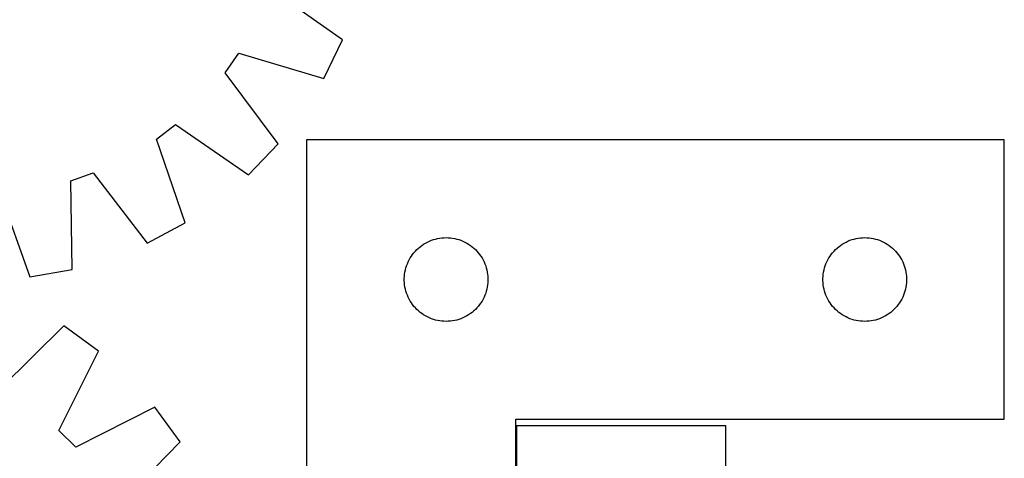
# Model space of a CAD drawing. Header units: millimetres. Extents: x 7 to 1493, y 7 to 2993.
# Tile 9 of 11: x 1129 to 1482, y 2399 to 2556. Entities that reach past the tile are written whole.
import ezdxf

# ---------------------------------------------------------------- set-up
doc = ezdxf.new("R2010")
doc.units = ezdxf.units.MM
doc.layers.add('COMMON', color=5, linetype='CONTINUOUS', true_color=0x0000ff)
doc.layers.add('CUT', color=7, linetype='CONTINUOUS', true_color=0x000000)

msp = doc.modelspace()

# ---------------------------------------------------------------- linework, layer by layer
at = {"layer": 'COMMON'}
msp.add_line((1306.697803, 2410.969182), (1306.697803, 2213.388971), dxfattribs=at)
at = {"layer": 'CUT'}
for p, q in [((1244.464312, 2549.27947), (1218.48939, 2567.562746)), ((1237.761804, 2535.430032), (1244.464312, 2549.27947)), ((1202.410336, 2537.417583), (1207.30689, 2544.456271)), ((1207.30689, 2544.456271), (1237.761804, 2535.430032)), ((1221.464111, 2512.002462), (1202.410336, 2537.417583)), ((1177.802878, 2513.716531), (1184.634853, 2518.897602)), ((1184.634853, 2518.897602), (1210.809935, 2500.902053)), ((1188.070391, 2483.657374), (1177.802878, 2513.716531)), ((1210.809935, 2500.902053), (1221.464111, 2512.002462)), ((1231.597803, 2513.388971), (1231.597803, 2213.388971)), ((1481.597803, 2513.388971), (1231.597803, 2513.388971)), ((1481.597803, 2413.388971), (1481.597803, 2513.388971)), ((1147.075768, 2498.779613), (1155.1744, 2501.595908)), ((1155.1744, 2501.595908), (1174.507453, 2476.392579)), ((1147.551962, 2467.01882), (1147.075768, 2498.779613)), ((1121.809328, 2494.2448), (1132.407896, 2464.300767)), ((1174.507453, 2476.392579), (1188.070391, 2483.657374)), ((1274.209582, 2476.44325), (1274.891396, 2476.806277)), ((1274.891396, 2476.806277), (1275.590994, 2477.133725)), ((1275.590994, 2477.133725), (1276.306522, 2477.424723)), ((1276.306522, 2477.424723), (1277.03608, 2477.678502)), ((1277.03608, 2477.678502), (1277.777736, 2477.894387)), ((1277.777736, 2477.894387), (1278.529522, 2478.071806)), ((1278.529522, 2478.071806), (1279.289444, 2478.210289)), ((1279.289444, 2478.210289), (1280.055488, 2478.309469)), ((1280.055488, 2478.309469), (1280.825621, 2478.369082)), ((1280.825621, 2478.369082), (1281.597803, 2478.388971)), ((1281.597803, 2478.388971), (1282.369984, 2478.369082)), ((1282.369984, 2478.369082), (1283.140118, 2478.309469)), ((1283.140118, 2478.309469), (1283.906161, 2478.210289)), ((1283.906161, 2478.210289), (1284.666084, 2478.071806)), ((1284.666084, 2478.071806), (1285.41787, 2477.894387)), ((1285.41787, 2477.894387), (1286.159525, 2477.678502)), ((1286.159525, 2477.678502), (1286.889084, 2477.424723)), ((1286.889084, 2477.424723), (1287.604611, 2477.133725)), ((1287.604611, 2477.133725), (1288.30421, 2476.806277)), ((1288.30421, 2476.806277), (1288.986024, 2476.44325)), ((1424.209582, 2476.44325), (1424.891396, 2476.806277)), ((1424.891396, 2476.806277), (1425.590994, 2477.133725)), ((1425.590994, 2477.133725), (1426.306522, 2477.424723)), ((1426.306522, 2477.424723), (1427.03608, 2477.678502)), ((1427.03608, 2477.678502), (1427.777736, 2477.894387)), ((1427.777736, 2477.894387), (1428.529522, 2478.071806)), ((1428.529522, 2478.071806), (1429.289444, 2478.210289)), ((1429.289444, 2478.210289), (1430.055488, 2478.309469)), ((1430.055488, 2478.309469), (1430.825621, 2478.369082)), ((1430.825621, 2478.369082), (1431.597803, 2478.388971)), ((1431.597803, 2478.388971), (1432.369984, 2478.369082)), ((1432.369984, 2478.369082), (1433.140118, 2478.309469)), ((1433.140118, 2478.309469), (1433.906161, 2478.210289)), ((1433.906161, 2478.210289), (1434.666084, 2478.071806)), ((1434.666084, 2478.071806), (1435.41787, 2477.894387)), ((1435.41787, 2477.894387), (1436.159525, 2477.678502)), ((1436.159525, 2477.678502), (1436.889084, 2477.424723)), ((1436.889084, 2477.424723), (1437.604611, 2477.133725)), ((1437.604611, 2477.133725), (1438.30421, 2476.806277)), ((1438.30421, 2476.806277), (1438.986024, 2476.44325)), ((1270.079596, 2472.997869), (1270.589522, 2473.578071)), ((1270.589522, 2473.578071), (1271.12864, 2474.131254)), ((1271.12864, 2474.131254), (1271.695521, 2474.65595)), ((1271.695521, 2474.65595), (1272.288661, 2475.150768)), ((1272.288661, 2475.150768), (1272.906486, 2475.614396)), ((1272.906486, 2475.614396), (1273.54736, 2476.045604)), ((1273.54736, 2476.045604), (1274.209582, 2476.44325)), ((1288.986024, 2476.44325), (1289.648246, 2476.045604)), ((1289.648246, 2476.045604), (1290.289119, 2475.614396)), ((1290.289119, 2475.614396), (1290.906945, 2475.150768)), ((1290.906945, 2475.150768), (1291.500085, 2474.65595)), ((1291.500085, 2474.65595), (1292.066965, 2474.131254)), ((1292.066965, 2474.131254), (1292.606083, 2473.578071)), ((1292.606083, 2473.578071), (1293.116009, 2472.997869)), ((1420.079596, 2472.997869), (1420.589522, 2473.578071)), ((1420.589522, 2473.578071), (1421.12864, 2474.131254)), ((1421.12864, 2474.131254), (1421.695521, 2474.65595)), ((1421.695521, 2474.65595), (1422.288661, 2475.150768)), ((1422.288661, 2475.150768), (1422.906486, 2475.614396)), ((1422.906486, 2475.614396), (1423.54736, 2476.045604)), ((1423.54736, 2476.045604), (1424.209582, 2476.44325)), ((1438.986024, 2476.44325), (1439.648246, 2476.045604)), ((1439.648246, 2476.045604), (1440.289119, 2475.614396)), ((1440.289119, 2475.614396), (1440.906945, 2475.150768)), ((1440.906945, 2475.150768), (1441.500085, 2474.65595)), ((1441.500085, 2474.65595), (1442.066965, 2474.131254)), ((1442.066965, 2474.131254), (1442.606083, 2473.578071)), ((1442.606083, 2473.578071), (1443.116009, 2472.997869)), ((1267.702943, 2469.039889), (1268.012269, 2469.747687)), ((1268.012269, 2469.747687), (1268.357621, 2470.438622)), ((1268.357621, 2470.438622), (1268.738083, 2471.110863)), ((1268.738083, 2471.110863), (1269.152648, 2471.762627)), ((1269.152648, 2471.762627), (1269.600214, 2472.392185)), ((1269.600214, 2472.392185), (1270.079596, 2472.997869)), ((1293.116009, 2472.997869), (1293.595391, 2472.392185)), ((1293.595391, 2472.392185), (1294.042958, 2471.762627)), ((1294.042958, 2471.762627), (1294.457522, 2471.110863)), ((1294.457522, 2471.110863), (1294.837985, 2470.438622)), ((1294.837985, 2470.438622), (1295.183337, 2469.747687)), ((1295.183337, 2469.747687), (1295.492662, 2469.039889)), ((1417.702943, 2469.039889), (1418.012269, 2469.747687)), ((1418.012269, 2469.747687), (1418.357621, 2470.438622)), ((1418.357621, 2470.438622), (1418.738083, 2471.110863)), ((1418.738083, 2471.110863), (1419.152648, 2471.762627)), ((1419.152648, 2471.762627), (1419.600214, 2472.392185)), ((1419.600214, 2472.392185), (1420.079596, 2472.997869)), ((1443.116009, 2472.997869), (1443.595391, 2472.392185)), ((1443.595391, 2472.392185), (1444.042958, 2471.762627)), ((1444.042958, 2471.762627), (1444.457522, 2471.110863)), ((1444.457522, 2471.110863), (1444.837985, 2470.438622)), ((1444.837985, 2470.438622), (1445.183337, 2469.747687)), ((1445.183337, 2469.747687), (1445.492662, 2469.039889)), ((1132.407896, 2464.300767), (1147.551962, 2467.01882)), ((1266.721963, 2465.314946), (1266.840834, 2466.078182)), ((1266.840834, 2466.078182), (1266.998837, 2466.834287)), ((1266.998837, 2466.834287), (1267.195555, 2467.581256)), ((1267.195555, 2467.581256), (1267.430464, 2468.317107)), ((1267.430464, 2468.317107), (1267.702943, 2469.039889)), ((1295.492662, 2469.039889), (1295.765141, 2468.317107)), ((1295.765141, 2468.317107), (1296.000051, 2467.581256)), ((1296.000051, 2467.581256), (1296.196768, 2466.834287)), ((1296.196768, 2466.834287), (1296.354772, 2466.078182)), ((1296.354772, 2466.078182), (1296.473643, 2465.314946)), ((1416.721963, 2465.314946), (1416.840834, 2466.078182)), ((1416.840834, 2466.078182), (1416.998837, 2466.834287)), ((1416.998837, 2466.834287), (1417.195555, 2467.581256)), ((1417.195555, 2467.581256), (1417.430464, 2468.317107)), ((1417.430464, 2468.317107), (1417.702943, 2469.039889)), ((1445.492662, 2469.039889), (1445.765141, 2468.317107)), ((1445.765141, 2468.317107), (1446.000051, 2467.581256)), ((1446.000051, 2467.581256), (1446.196768, 2466.834287)), ((1446.196768, 2466.834287), (1446.354772, 2466.078182)), ((1446.354772, 2466.078182), (1446.473643, 2465.314946)), ((1266.602776, 2463.77519), (1266.64254, 2464.546603)), ((1266.602776, 2463.002752), (1266.602776, 2463.77519)), ((1266.64254, 2462.231339), (1266.602776, 2463.002752)), ((1266.64254, 2464.546603), (1266.721963, 2465.314946)), ((1296.473643, 2465.314946), (1296.553066, 2464.546603)), ((1296.553066, 2464.546603), (1296.59283, 2463.77519)), ((1296.59283, 2463.002752), (1296.553066, 2462.231339)), ((1296.59283, 2463.77519), (1296.59283, 2463.002752)), ((1416.602776, 2463.77519), (1416.64254, 2464.546603)), ((1416.602776, 2463.002752), (1416.602776, 2463.77519)), ((1416.64254, 2462.231339), (1416.602776, 2463.002752)), ((1416.64254, 2464.546603), (1416.721963, 2465.314946)), ((1446.473643, 2465.314946), (1446.553066, 2464.546603)), ((1446.553066, 2464.546603), (1446.59283, 2463.77519)), ((1446.59283, 2463.002752), (1446.553066, 2462.231339)), ((1446.59283, 2463.77519), (1446.59283, 2463.002752)), ((1266.721963, 2461.462996), (1266.64254, 2462.231339)), ((1266.840834, 2460.69976), (1266.721963, 2461.462996)), ((1266.998837, 2459.943655), (1266.840834, 2460.69976)), ((1267.195555, 2459.196686), (1266.998837, 2459.943655)), ((1267.430464, 2458.460835), (1267.195555, 2459.196686)), ((1296.000051, 2459.196686), (1295.765141, 2458.460835)), ((1296.196768, 2459.943655), (1296.000051, 2459.196686)), ((1296.354772, 2460.69976), (1296.196768, 2459.943655)), ((1296.473643, 2461.462996), (1296.354772, 2460.69976)), ((1296.553066, 2462.231339), (1296.473643, 2461.462996)), ((1416.721963, 2461.462996), (1416.64254, 2462.231339)), ((1416.840834, 2460.69976), (1416.721963, 2461.462996)), ((1416.998837, 2459.943655), (1416.840834, 2460.69976)), ((1417.195555, 2459.196686), (1416.998837, 2459.943655)), ((1417.430464, 2458.460835), (1417.195555, 2459.196686)), ((1446.000051, 2459.196686), (1445.765141, 2458.460835)), ((1446.196768, 2459.943655), (1446.000051, 2459.196686)), ((1446.354772, 2460.69976), (1446.196768, 2459.943655)), ((1446.473643, 2461.462996), (1446.354772, 2460.69976)), ((1446.553066, 2462.231339), (1446.473643, 2461.462996)), ((1267.702943, 2457.738053), (1267.430464, 2458.460835)), ((1268.012269, 2457.030255), (1267.702943, 2457.738053)), ((1268.357621, 2456.33932), (1268.012269, 2457.030255)), ((1268.738083, 2455.667079), (1268.357621, 2456.33932)), ((1269.152648, 2455.015315), (1268.738083, 2455.667079)), ((1294.457522, 2455.667079), (1294.042958, 2455.015315)), ((1294.837985, 2456.33932), (1294.457522, 2455.667079)), ((1295.183337, 2457.030255), (1294.837985, 2456.33932)), ((1295.492662, 2457.738053), (1295.183337, 2457.030255)), ((1295.765141, 2458.460835), (1295.492662, 2457.738053)), ((1417.702943, 2457.738053), (1417.430464, 2458.460835)), ((1418.012269, 2457.030255), (1417.702943, 2457.738053)), ((1418.357621, 2456.33932), (1418.012269, 2457.030255)), ((1418.738083, 2455.667079), (1418.357621, 2456.33932)), ((1419.152648, 2455.015315), (1418.738083, 2455.667079)), ((1444.457522, 2455.667079), (1444.042958, 2455.015315)), ((1444.837985, 2456.33932), (1444.457522, 2455.667079)), ((1445.183337, 2457.030255), (1444.837985, 2456.33932)), ((1445.492662, 2457.738053), (1445.183337, 2457.030255)), ((1445.765141, 2458.460835), (1445.492662, 2457.738053)), ((1269.600214, 2454.385757), (1269.152648, 2455.015315)), ((1270.079596, 2453.780073), (1269.600214, 2454.385757)), ((1270.589522, 2453.199871), (1270.079596, 2453.780073)), ((1271.12864, 2452.646688), (1270.589522, 2453.199871)), ((1271.695521, 2452.121992), (1271.12864, 2452.646688)), ((1272.288661, 2451.627174), (1271.695521, 2452.121992)), ((1291.500085, 2452.121992), (1290.906945, 2451.627174)), ((1292.066965, 2452.646688), (1291.500085, 2452.121992)), ((1292.606083, 2453.199871), (1292.066965, 2452.646688)), ((1293.116009, 2453.780073), (1292.606083, 2453.199871)), ((1293.595391, 2454.385757), (1293.116009, 2453.780073)), ((1294.042958, 2455.015315), (1293.595391, 2454.385757)), ((1419.600214, 2454.385757), (1419.152648, 2455.015315)), ((1420.079596, 2453.780073), (1419.600214, 2454.385757)), ((1420.589522, 2453.199871), (1420.079596, 2453.780073)), ((1421.12864, 2452.646688), (1420.589522, 2453.199871)), ((1421.695521, 2452.121992), (1421.12864, 2452.646688)), ((1422.288661, 2451.627174), (1421.695521, 2452.121992)), ((1441.500085, 2452.121992), (1440.906945, 2451.627174)), ((1442.066965, 2452.646688), (1441.500085, 2452.121992)), ((1442.606083, 2453.199871), (1442.066965, 2452.646688)), ((1443.116009, 2453.780073), (1442.606083, 2453.199871)), ((1443.595391, 2454.385757), (1443.116009, 2453.780073)), ((1444.042958, 2455.015315), (1443.595391, 2454.385757)), ((1272.906486, 2451.163546), (1272.288661, 2451.627174)), ((1273.54736, 2450.732338), (1272.906486, 2451.163546)), ((1274.209582, 2450.334692), (1273.54736, 2450.732338)), ((1274.891396, 2449.971665), (1274.209582, 2450.334692)), ((1275.590994, 2449.644217), (1274.891396, 2449.971665)), ((1276.306522, 2449.353219), (1275.590994, 2449.644217)), ((1277.03608, 2449.09944), (1276.306522, 2449.353219)), ((1277.777736, 2448.883555), (1277.03608, 2449.09944)), ((1278.529522, 2448.706136), (1277.777736, 2448.883555)), ((1279.289444, 2448.567653), (1278.529522, 2448.706136)), ((1280.055488, 2448.468473), (1279.289444, 2448.567653)), ((1280.825621, 2448.40886), (1280.055488, 2448.468473)), ((1283.140118, 2448.468473), (1282.369984, 2448.40886)), ((1283.906161, 2448.567653), (1283.140118, 2448.468473)), ((1284.666084, 2448.706136), (1283.906161, 2448.567653)), ((1285.41787, 2448.883555), (1284.666084, 2448.706136)), ((1286.159525, 2449.09944), (1285.41787, 2448.883555)), ((1286.889084, 2449.353219), (1286.159525, 2449.09944)), ((1287.604611, 2449.644217), (1286.889084, 2449.353219)), ((1288.30421, 2449.971665), (1287.604611, 2449.644217)), ((1288.986024, 2450.334692), (1288.30421, 2449.971665)), ((1289.648246, 2450.732338), (1288.986024, 2450.334692)), ((1290.289119, 2451.163546), (1289.648246, 2450.732338)), ((1290.906945, 2451.627174), (1290.289119, 2451.163546)), ((1422.906486, 2451.163546), (1422.288661, 2451.627174)), ((1423.54736, 2450.732338), (1422.906486, 2451.163546)), ((1424.209582, 2450.334692), (1423.54736, 2450.732338)), ((1424.891396, 2449.971665), (1424.209582, 2450.334692)), ((1425.590994, 2449.644217), (1424.891396, 2449.971665)), ((1426.306522, 2449.353219), (1425.590994, 2449.644217)), ((1427.03608, 2449.09944), (1426.306522, 2449.353219)), ((1427.777736, 2448.883555), (1427.03608, 2449.09944)), ((1428.529522, 2448.706136), (1427.777736, 2448.883555)), ((1429.289444, 2448.567653), (1428.529522, 2448.706136)), ((1430.055488, 2448.468473), (1429.289444, 2448.567653)), ((1430.825621, 2448.40886), (1430.055488, 2448.468473)), ((1433.140118, 2448.468473), (1432.369984, 2448.40886)), ((1433.906161, 2448.567653), (1433.140118, 2448.468473)), ((1434.666084, 2448.706136), (1433.906161, 2448.567653)), ((1435.41787, 2448.883555), (1434.666084, 2448.706136)), ((1436.159525, 2449.09944), (1435.41787, 2448.883555)), ((1436.889084, 2449.353219), (1436.159525, 2449.09944)), ((1437.604611, 2449.644217), (1436.889084, 2449.353219)), ((1438.30421, 2449.971665), (1437.604611, 2449.644217)), ((1438.986024, 2450.334692), (1438.30421, 2449.971665)), ((1439.648246, 2450.732338), (1438.986024, 2450.334692)), ((1440.289119, 2451.163546), (1439.648246, 2450.732338)), ((1440.906945, 2451.627174), (1440.289119, 2451.163546)), ((1144.573865, 2446.791106), (1122.028582, 2424.415114)), ((1157.037236, 2437.769193), (1144.573865, 2446.791106)), ((1281.597803, 2448.388971), (1280.825621, 2448.40886)), ((1282.369984, 2448.40886), (1281.597803, 2448.388971)), ((1431.597803, 2448.388971), (1430.825621, 2448.40886)), ((1432.369984, 2448.40886), (1431.597803, 2448.388971)), ((1142.822537, 2409.362907), (1157.037236, 2437.769193)), ((1177.252506, 2417.624499), (1148.896107, 2403.310541)), ((1186.317952, 2405.192756), (1177.252506, 2417.624499)), ((1306.597803, 2213.388971), (1306.597803, 2413.388971)), ((1306.597803, 2413.388971), (1481.597803, 2413.388971)), ((1381.797804, 2410.969182), (1306.797804, 2410.969182)), ((1306.797804, 2410.969182), (1306.797804, 2210.969182)), ((1381.797804, 2110.969182), (1381.797804, 2410.969182)), ((1148.896107, 2403.310541), (1142.822537, 2409.362907)), ((1164.020945, 2382.569356), (1186.317952, 2405.192756))]:
    msp.add_line(p, q, dxfattribs=at)

doc.saveas('drawing.dxf')
